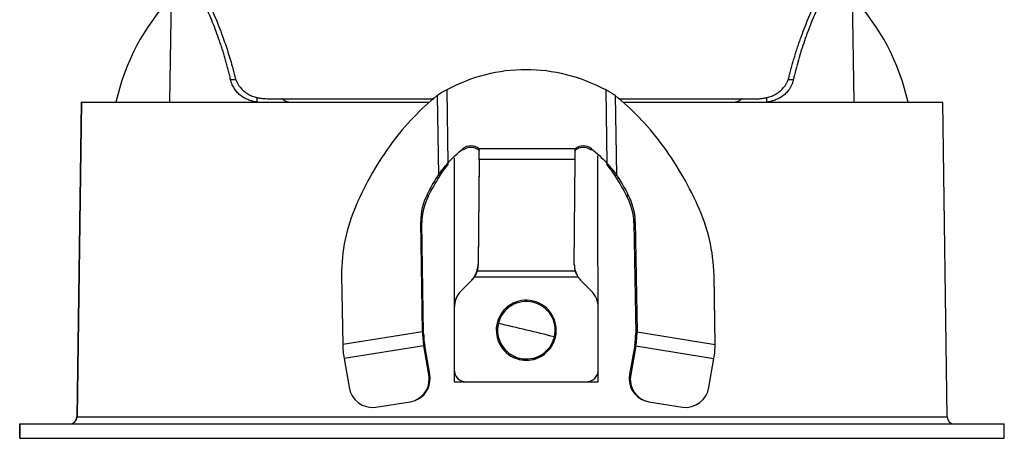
# Paper-space layout '_Derecha' of a CAD drawing. Header units: millimetres. Extents: x -41 to 41, y -37.2 to 55.1.
# Tile 1 of 3: x -41 to 41, y -37.2 to -2.3. Entities that reach past the tile are written whole.
import ezdxf

# ---------------------------------------------------------------- set-up
doc = ezdxf.new("R2010")
doc.units = ezdxf.units.MM

psp = doc.layouts.new('_Derecha')

# ---------------------------------------------------------------- linework, layer by layer
at = {"color": 7, "linetype": 'Continuous', "lineweight": 25}
for p, q in [((-28.499, -9.161), (-28.259, 4.621)), ((28.499, -9.161), (28.259, 4.621)), ((-23.435, -7.3), (-22.992, -7.3)), ((22.992, -7.3), (23.435, -7.3)), ((-5.439, -8.152), (-5.341, -14.266)), ((7.804, -8.152), (7.901, -14.266)), ((-21.228, -9.17), (-21.228, -8.806)), ((-20.387, -8.894), (-6.522, -8.894)), ((-6.222, -8.634), (-6.117, -15.229)), ((8.592, -8.634), (8.698, -15.229)), ((8.896, -8.894), (20.387, -8.894)), ((21.228, -9.17), (21.228, -8.806)), ((-35.876, -9.194), (-36.242, -35.403)), ((-35.856, -9.194), (-36.222, -35.403)), ((-35.876, -9.194), (-6.867, -9.194)), ((9.23, -9.194), (35.876, -9.194)), ((36.242, -35.403), (35.876, -9.194)), ((-4.114, -13.191), (-4.105, -13.061)), ((-2.737, -13.074), (-2.746, -13.205)), ((5.259, -13.074), (-2.737, -13.074)), ((6.626, -13.061), (6.617, -13.191)), ((-2.744, -13.885), (-2.817, -22.65)), ((-2.734, -13.959), (-2.744, -13.885)), ((-5.341, -14.266), (-5.35, -14.397)), ((-2.734, -13.959), (-2.807, -22.724)), ((5.262, -13.959), (-2.734, -13.959)), ((5.188, -22.724), (5.262, -13.959)), ((7.857, -14.361), (7.892, -14.397)), ((7.901, -14.266), (7.892, -14.397)), ((-6.117, -15.229), (-6.023, -15.352)), ((8.698, -15.229), (8.587, -15.352)), ((-7.071, -16.909), (-6.976, -17.032)), ((9.568, -17.032), (9.679, -16.909)), ((-7.454, -28.33), (-7.601, -19.127)), ((-7.507, -19.25), (-7.601, -19.127)), ((-7.36, -28.453), (-7.507, -19.25)), ((10.265, -19.127), (10.154, -19.25)), ((10.154, -19.25), (10.301, -28.453)), ((10.265, -19.127), (10.412, -28.33)), ((-2.817, -22.65), (-2.807, -22.724)), ((-14.192, -23.617), (-14.1, -29.372)), ((-3.16, -23.777), (-3.15, -23.772)), ((5.518, -23.772), (-3.15, -23.772)), ((-2.897, -23.18), (-2.888, -23.254)), ((5.26, -23.254), (-2.888, -23.254)), ((5.26, -23.254), (5.251, -23.18)), ((5.419, -23.571), (5.251, -23.18)), ((5.438, -23.611), (5.419, -23.569)), ((16.915, -29.372), (16.823, -23.617)), ((-3.409, -24.081), (-4.236, -24.909)), ((-3.399, -24.077), (-4.227, -24.905)), ((-3.399, -24.077), (-3.409, -24.081)), ((6.596, -24.905), (5.768, -24.077)), ((-4.236, -24.909), (-4.227, -24.905)), ((0.218, -25.885), (0.212, -25.888)), ((-4.811, -26.319), (-4.821, -26.323)), ((-4.821, -26.323), (-4.819, -30.235)), ((-4.811, -26.319), (-4.809, -31.49)), ((7.185, -31.49), (7.182, -26.319)), ((-7.454, -28.33), (-14.1, -29.372)), ((-7.36, -28.453), (-7.454, -28.33)), ((10.301, -28.453), (10.412, -28.33)), ((10.412, -28.33), (16.915, -29.372)), ((-7.341, -29.492), (-13.987, -30.534)), ((-7.262, -29.463), (-7.341, -29.492)), ((-6.928, -31.89), (-7.341, -29.492)), ((-6.849, -31.861), (-7.262, -29.463)), ((10.217, -29.463), (9.796, -31.861)), ((10.315, -29.492), (9.895, -31.89)), ((10.217, -29.463), (10.315, -29.492)), ((10.315, -29.492), (16.818, -30.534)), ((-4.819, -30.233), (-4.821, -32.494)), ((-13.987, -30.534), (-13.574, -32.932)), ((0.607, -30.622), (0.613, -30.619)), ((2.16, -30.493), (2.166, -30.49)), ((16.398, -32.932), (16.818, -30.534)), ((-6.928, -31.89), (-6.849, -31.861)), ((-4.819, -31.494), (-4.809, -31.49)), ((7.178, -32.494), (7.176, -31.535)), ((9.796, -31.861), (9.895, -31.89)), ((-6.82, -32.151), (-6.899, -32.179)), ((-4.821, -32.494), (7.178, -32.494)), ((-3.809, -32.49), (-3.819, -32.494)), ((-3.809, -32.49), (6.186, -32.49)), ((6.176, -32.494), (6.186, -32.49)), ((6.565, -32.415), (6.575, -32.411)), ((-11.336, -34.603), (-8.488, -34.156)), ((-8.145, -34.068), (-8.066, -34.039)), ((11.092, -34.078), (11.19, -34.107)), ((11.408, -34.156), (14.195, -34.603)), ((-41, -35.994), (-41, -37.194)), ((-41, -35.994), (41, -35.994)), ((-40.978, -37.194), (-40.978, -35.994)), ((-36.242, -35.403), (36.242, -35.403)), ((41, -37.194), (41, -35.994)), ((-41, -37.194), (41, -37.194))]:
    psp.add_line(p, q, dxfattribs=at)
at = {"color": 7, "linetype": 'Continuous', "lineweight": 25, "flags": 128}
for points in [[(-4.808, -13.834), (-4.814, -22.242), (-4.817, -26.186)], [(7.168, -26.247), (7.156, -19.446), (7.147, -13.662)]]:
    psp.add_lwpolyline(points, dxfattribs=at)
at = {"color": 7, "linetype": 'Continuous', "lineweight": 25}
for centre, radius, start, end in [((-15, -13.094), 18.4, 136.5027, 167.76173), ((15, -13.094), 18.4, 12.23703, 43.49845), ((-3.438, -14.031), 1.078, 50.04042, 128.83029), ((-3.429, -13.9), 1.078, 50.04042, 128.83029), ((-40.143, -13.642), 37.41, 359.51459, 0.86961), ((5.942, -14.03), 1.077, 51.14743, 129.98222), ((5.951, -13.9), 1.077, 51.14743, 129.98222), ((-32.147, -13.642), 37.41, 359.51459, 0.86961), ((-31.519, -13.642), 28.777, 359.51459, 0.86961), ((-2.835, -19.095), 4.767, 152.70247, 180.38428), ((-2.74, -19.218), 4.767, 152.70247, 180.38428), ((5.178, -19.379), 4.978, 1.48922, 28.13797), ((5.289, -19.257), 4.978, 1.48922, 28.13797), ((-0.087, -23.493), 14.105, 156.08551, 180.5038), ((2.116, -23.967), 14.712, 1.36423, 24.89149), ((-4.708, -22.634), 1.891, 343.20181, 359.50439), ((-4.699, -22.707), 1.891, 343.20181, 359.50439), ((7.067, -22.739), 1.878, 179.51969, 195.89873), ((7.057, -22.666), 1.879, 187.43288, 195.89807), ((-4.822, -22.669), 1.998, 315.02632, 326.32448), ((-4.813, -22.664), 1.998, 315.02632, 326.32448), ((7.183, -22.662), 2.001, 213.7122, 225.00018), ((-2.822, -26.322), 1.999, 135.03141, 180.03181), ((-2.812, -26.318), 1.999, 135.03141, 180.03181), ((5.181, -26.32), 2.001, 0.02738, 44.99957), ((1.188, -28.19), 2.5, 112.96604, 256.55751), ((1.193, -28.188), 2.499, 76.59431, 256.58308), ((1.197, -28.183), 2.397, 76.55299, 166.60019), ((1.192, -28.188), 2.499, 256.59431, 76.58308), ((1.197, -25.7), 0.578, 344.75265, 354.35607), ((1.196, -28.186), 2.401, 346.58924, 76.54206), ((1.2, -28.184), 2.401, 166.58924, 256.54206), ((-46.41, -227.145), 204.59, 76.53785, 77.2148), ((0.222, -28.168), 7.678, 181.21145, 189.92733), ((-0.685, -28.312), 6.677, 181.21145, 189.92733), ((-44.113, -218.094), 195.253, 75.87651, 76.57499), ((4.863, -28.505), 5.439, 349.85929, 0.55123), ((4.158, -28.39), 6.255, 349.85929, 0.55123), ((-6.423, -29.21), 7.678, 181.21145, 189.92733), ((1.199, -28.188), 2.397, 256.55299, 346.60019), ((10.661, -29.432), 6.255, 349.85929, 0.55123), ((1.187, -28.193), 2.497, 256.55046, 292.92944), ((-0.092, -30.361), 0.751, 339.85849, 347.80701), ((-8.966, -32.241), 2.068, 1.70638, 9.77132), ((-8.887, -32.212), 2.068, 1.70638, 9.77132), ((-3.819, -31.494), 1, 180.01811, 269.98266), ((-3.809, -31.49), 1, 180.01811, 269.98266), ((6.185, -31.491), 0.999, 270.00831, 0.04376), ((11.678, -32.249), 1.921, 168.35746, 252.2414), ((11.764, -32.28), 1.91, 168.22264, 259.24238), ((-8.809, -32.271), 1.912, 279.66991, 2.74164), ((-8.74, -32.239), 1.922, 290.53225, 2.63603), ((6.176, -31.495), 0.999, 269.99909, 292.93038), ((-11.602, -32.625), 1.995, 188.84407, 277.66053), ((14.443, -32.642), 1.976, 262.78488, 351.56778), ((-36.842, -35.394), 0.6, 270, 359.2), ((-36.822, -35.394), 0.6, 270.01533, 359.2159), ((36.842, -35.394), 0.6, 180.8, 270)]:
    psp.add_arc(centre, radius, start, end, dxfattribs=at)
for points, knots in [([(-23.435, -7.3), (-23.466, -7.164), (-23.528, -6.891), (-23.629, -6.484), (-23.736, -6.077), (-23.849, -5.672), (-23.969, -5.266), (-24.094, -4.862), (-24.226, -4.458), (-24.493, -3.67), (-24.929, -2.512), (-25.555, -1.045), (-26.218, 0.362), (-26.784, 1.468), (-27.242, 2.322), (-27.585, 2.941), (-27.927, 3.545), (-28.154, 3.933), (-28.267, 4.126)], [0, 0, 0, 0, 0.03031, 0.060812, 0.09152, 0.122449, 0.153613, 0.185025, 0.216699, 0.248648, 0.372286, 0.499386, 0.623188, 0.749197, 0.811641, 0.874221, 0.93699, 1, 1, 1, 1]), ([(-28.263, 4.679), (-28.195, 4.567), (-28.06, 4.343), (-27.855, 3.999), (-27.649, 3.65), (-27.443, 3.295), (-27.236, 2.934), (-27.03, 2.567), (-26.649, 1.88), (-26.101, 0.85), (-25.393, -0.587), (-24.721, -2.089), (-24.218, -3.36), (-23.871, -4.336), (-23.651, -5.004), (-23.447, -5.673), (-23.259, -6.343), (-23.148, -6.795), (-23.092, -7.019)], [0, 0, 0, 0, 0.035933, 0.071793, 0.107591, 0.143336, 0.179037, 0.214706, 0.25035, 0.376088, 0.499677, 0.627024, 0.750766, 0.801973, 0.852444, 0.902233, 0.951398, 1, 1, 1, 1]), ([(23.092, -7.019), (23.127, -6.879), (23.195, -6.597), (23.306, -6.176), (23.424, -5.757), (23.548, -5.338), (23.679, -4.919), (23.817, -4.501), (23.961, -4.084), (24.252, -3.274), (24.723, -2.084), (25.396, -0.583), (26.103, 0.853), (26.702, 1.979), (27.186, 2.847), (27.547, 3.477), (27.907, 4.09), (28.144, 4.482), (28.263, 4.679)], [0, 0, 0, 0, 0.0303712, 0.0609544, 0.0917645, 0.1228164, 0.1541247, 0.1857032, 0.2175658, 0.2497257, 0.3734156, 0.5007112, 0.6242042, 0.7498475, 0.8121899, 0.8746284, 0.9372146, 1, 1, 1, 1]), ([(28.267, 4.126), (28.203, 4.016), (28.073, 3.795), (27.877, 3.456), (27.682, 3.112), (27.486, 2.762), (27.29, 2.407), (27.094, 2.046), (26.734, 1.37), (26.215, 0.356), (25.551, -1.053), (24.926, -2.52), (24.442, -3.807), (24.091, -4.861), (23.847, -5.67), (23.625, -6.481), (23.498, -7.028), (23.435, -7.3)], [0, 0, 0, 0, 0.036075, 0.072064, 0.107977, 0.143824, 0.179614, 0.215357, 0.251063, 0.377415, 0.501551, 0.628432, 0.751867, 0.815354, 0.877799, 0.93931, 1, 1, 1, 1]), ([(1.156, -6.477), (0.031, -6.477), (-1.102, -6.618), (-3.321, -7.181), (-4.407, -7.604), (-5.439, -8.152)], [0, 0, 0, 0, 0.5, 0.5, 1, 1, 1, 1]), ([(7.804, -8.152), (6.754, -7.604), (5.655, -7.181), (3.418, -6.618), (2.28, -6.477), (1.156, -6.477)], [0, 0, 0, 0, 0.5, 0.5, 1, 1, 1, 1]), ([(-21.228, -9.17), (-21.289, -9.162), (-21.409, -9.146), (-21.586, -9.109), (-21.756, -9.064), (-21.983, -8.988), (-22.257, -8.866), (-22.571, -8.667), (-22.855, -8.417), (-23.064, -8.156), (-23.206, -7.922), (-23.3, -7.728), (-23.379, -7.522), (-23.416, -7.374), (-23.435, -7.3)], [0, 0, 0, 0, 0.063836, 0.126488, 0.188074, 0.248721, 0.376418, 0.49822, 0.627033, 0.748678, 0.812061, 0.873732, 0.937553, 1, 1, 1, 1]), ([(-23.092, -7.019), (-23.082, -7.061), (-23.06, -7.144), (-23.02, -7.266), (-22.974, -7.385), (-22.906, -7.537), (-22.806, -7.717), (-22.628, -7.971), (-22.365, -8.247), (-22.014, -8.496), (-21.629, -8.684), (-21.275, -8.794), (-20.953, -8.856), (-20.675, -8.888), (-20.484, -8.892), (-20.387, -8.894)], [0, 0, 0, 0, 0.030685, 0.061657, 0.093059, 0.125029, 0.186722, 0.250571, 0.371454, 0.500621, 0.6224, 0.750472, 0.831906, 0.914981, 1, 1, 1, 1]), ([(20.387, -8.894), (20.445, -8.894), (20.561, -8.892), (20.731, -8.881), (20.897, -8.862), (21.06, -8.836), (21.307, -8.784), (21.625, -8.685), (22.01, -8.498), (22.362, -8.249), (22.626, -7.974), (22.804, -7.72), (22.924, -7.504), (23.023, -7.273), (23.07, -7.103), (23.092, -7.019)], [0, 0, 0, 0, 0.051067, 0.101401, 0.151064, 0.20012, 0.248637, 0.376466, 0.498056, 0.627497, 0.748648, 0.812366, 0.873958, 0.937849, 1, 1, 1, 1]), ([(23.435, -7.3), (23.425, -7.341), (23.405, -7.423), (23.369, -7.542), (23.327, -7.659), (23.278, -7.773), (23.224, -7.884), (23.164, -7.992), (23.049, -8.175), (22.857, -8.414), (22.574, -8.664), (22.261, -8.864), (21.933, -9.01), (21.587, -9.116), (21.349, -9.152), (21.228, -9.17)], [0, 0, 0, 0, 0.034587, 0.069322, 0.104354, 0.139832, 0.175897, 0.212684, 0.25032, 0.371818, 0.500498, 0.622135, 0.749687, 0.872676, 1, 1, 1, 1]), ([(-19.143, -8.894), (-19.064, -8.955), (-18.803, -9.157), (-18.47, -9.179), (-18.238, -9.194)], [0, 0, 0, 0, 0.30335, 1, 1, 1, 1]), ([(-6.222, -8.634), (-6.903, -9.175), (-7.568, -9.781), (-8.843, -11.115), (-9.453, -11.841), (-11.176, -14.171), (-12.176, -15.926), (-12.981, -17.775)], [0, 0, 0, 0, 0.25, 0.25, 0.5, 0.5, 1, 1, 1, 1]), ([(15.461, -17.775), (14.619, -15.926), (13.59, -14.171), (11.839, -11.841), (11.222, -11.115), (9.938, -9.781), (9.272, -9.175), (8.592, -8.634)], [0, 0, 0, 0, 0.5, 0.5, 0.75, 0.75, 1, 1, 1, 1]), ([(18.238, -9.194), (18.47, -9.179), (18.803, -9.157), (19.064, -8.955), (19.143, -8.894)], [0, 0, 0, 0, 0.696238, 1, 1, 1, 1])]:
    psp.add_open_spline(points, degree=3, knots=knots, dxfattribs=at)
for points in [[(-5.439, -8.152), (-5.704, -8.292), (-5.971, -8.453), (-6.222, -8.634)], [(8.592, -8.634), (8.341, -8.453), (8.073, -8.292), (7.804, -8.152)], [(-5.341, -14.266), (-4.947, -13.823), (-4.533, -13.42), (-4.105, -13.061)], [(6.626, -13.061), (7.066, -13.42), (7.493, -13.823), (7.901, -14.266)], [(-6.117, -15.229), (-5.868, -14.889), (-5.604, -14.567), (-5.341, -14.266)], [(-6.023, -15.352), (-5.807, -15.017), (-5.578, -14.698), (-5.35, -14.397)], [(7.892, -14.397), (8.13, -14.698), (8.366, -15.017), (8.587, -15.352)], [(7.901, -14.266), (8.173, -14.567), (8.444, -14.889), (8.698, -15.229)], [(-7.071, -16.909), (-6.773, -16.32), (-6.454, -15.758), (-6.117, -15.229)], [(-6.976, -17.032), (-6.679, -16.443), (-6.36, -15.881), (-6.023, -15.352)], [(8.587, -15.352), (8.931, -15.881), (9.259, -16.443), (9.568, -17.032)], [(8.698, -15.229), (9.042, -15.758), (9.37, -16.32), (9.679, -16.909)], [(-2.897, -23.18), (-2.986, -23.375), (-3.073, -23.576), (-3.16, -23.777)], [(-2.888, -23.254), (-2.976, -23.423), (-3.063, -23.598), (-3.15, -23.772)], [(5.518, -23.772), (5.431, -23.598), (5.345, -23.423), (5.26, -23.254)]]:
    psp.add_open_spline(points, degree=3, dxfattribs=at)

doc.saveas('drawing.dxf')
